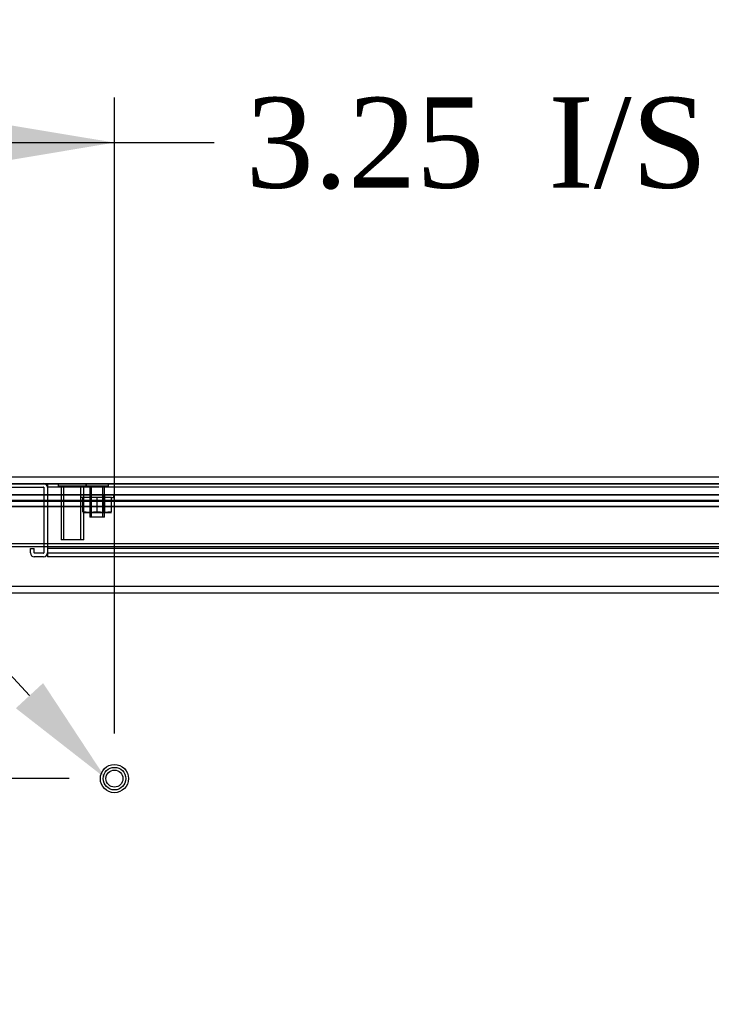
# Model space of a CAD drawing. Header units: inches. Extents: x 1 to 240, y -1 to 159.
# Tile 5 of 30: x 54.42 to 62.09, y 24.22 to 35.13. Entities that reach past the tile are written whole.
import ezdxf
from ezdxf import colors
from ezdxf.entities.mleader import LeaderData, LeaderLine
from ezdxf.enums import TextEntityAlignment as Align
from ezdxf.lldxf.tags import DXFTag
from ezdxf.math import Vec2, Vec3

# ---------------------------------------------------------------- set-up
doc = ezdxf.new("R2010")
doc.units = ezdxf.units.IN
doc.header["$MEASUREMENT"] = 0
for name, color, linetype in [('COM70220', 7, 'Continuous'), ('COM70702-12', 7, 'Continuous'), ('COM70703-7', 7, 'Continuous'), ('COM70705-11', 7, 'Continuous'), ('COM70714-1', 7, 'Continuous'), ('COM70714-3', 7, 'Continuous'), ('Default', 7, 'Continuous'), ('NTS18118', 7, 'Continuous'), ('STD26063', 7, 'Continuous'), ('STD26258', 7, 'Continuous')]:
    doc.layers.add(name, color=color, linetype=linetype)
doc.styles.add('SEACAD_Times_New_Roman', font='times.ttf')
tags = doc.linetypes.add('HIDDEN2', pattern=[0.1875, 0.125, -0.0625]).pattern_tags.tags
tags[6:7] = [DXFTag(74, 4), DXFTag(75, 0), DXFTag(340, '0'), DXFTag(46, 0.0), DXFTag(50, 0.0), DXFTag(44, 0.0), DXFTag(45, 0.0)]
tags[4:5] = [DXFTag(74, 4), DXFTag(75, 0), DXFTag(340, '0'), DXFTag(46, 0.0), DXFTag(50, 0.0), DXFTag(44, 0.0), DXFTag(45, 0.0)]
doc.dimstyles.new('HAMMOND_(STH_-_240x160)', dxfattribs={"dimtxt": 1, "dimasz": 1.25, "dimexe": 0.5, "dimexo": 0.5, "dimgap": 0.25, "dimtad": 0, "dimtih": 1, "dimtoh": 1, "dimzin": 0, "dimdsep": 46, "dimtxsty": 'SEACAD_Times_New_Roman', "dimblk1": '_SE_FILLED', "dimblk2": '_SE_FILLED', "dimsah": 1, "dimcen": 0.5, "dimadec": 0, "dimazin": 0, "dimtfac": 0.8, "dimtofl": 0, "dimtmove": 0, "dimatfit": 3, "dimfxl": 1, "dimtolj": 1, "dimtzin": 0, "dimarcsym": 0})

# ---------------------------------------------------------------- blocks, each defined once
blk = doc.blocks.new('SE4')
at = {"layer": 'COM70220', "color": 7, "linetype": 'HIDDEN2'}
for p, q in [((53.592, 29.987), (86.711, 29.987)), ((53.592, 29.986), (86.711, 29.986)), ((53.592, 29.984), (86.711, 29.984)), ((53.592, 29.738), (86.711, 29.738))]:
    blk.add_line(p, q, dxfattribs=at)
at = {"layer": 'COM70702-12', "color": 7, "linetype": 'HIDDEN2'}
for p, q in [((53.124, 29.801), (87.18, 29.801)), ((86.954, 29.859), (53.35, 29.859)), ((86.954, 29.787), (53.35, 29.787)), ((53.124, 29.731), (87.18, 29.731))]:
    blk.add_line(p, q, dxfattribs=at)
at = {"layer": 'COM70703-7', "color": 7, "linetype": 'HIDDEN2'}
for p, q in [((53.129, 29.804), (87.175, 29.804)), ((86.961, 29.863), (53.333, 29.863)), ((86.961, 29.791), (53.343, 29.791)), ((53.129, 29.735), (87.175, 29.735)), ((52.26, 28.778), (88.044, 28.778))]:
    blk.add_line(p, q, dxfattribs=at)
at = {"layer": 'COM70703-7', "color": 7, "linetype": 'Continuous'}
blk.add_line((52.26, 28.85), (88.044, 28.85), dxfattribs=at)
at = {"layer": 'COM70705-11', "color": 7, "linetype": 'Continuous'}
for p, q in [((53.045, 30.06), (87.259, 30.06)), ((87.295, 29.318), (53.009, 29.318)), ((87.295, 29.287), (53.009, 29.287))]:
    blk.add_line(p, q, dxfattribs=at)
at = {"layer": 'COM70705-11', "color": 7, "linetype": 'HIDDEN2'}
blk.add_line((53.045, 29.988), (87.259, 29.988), dxfattribs=at)
at = {"layer": 'COM70714-1', "color": 7, "linetype": 'HIDDEN2'}
for p, q in [((54.731, 29.988), (54.731, 29.945)), ((84.294, 29.948), (54.731, 29.948)), ((54.731, 29.945), (54.731, 29.218)), ((84.294, 29.269), (54.731, 29.269)), ((54.731, 29.218), (54.731, 29.175)), ((84.294, 29.215), (54.731, 29.215)), ((84.294, 29.175), (54.731, 29.175))]:
    blk.add_line(p, q, dxfattribs=at)
at = {"layer": 'COM70714-3', "color": 7, "linetype": 'HIDDEN2'}
for p, q in [((53.961, 29.948), (54.688, 29.948)), ((54.691, 29.945), (54.691, 29.218)), ((54.731, 29.945), (54.731, 29.218)), ((54.543, 29.218), (54.543, 29.269)), ((54.543, 29.269), (54.583, 29.269)), ((54.583, 29.218), (54.583, 29.269)), ((54.688, 29.215), (54.586, 29.215)), ((54.688, 29.175), (54.586, 29.175))]:
    blk.add_line(p, q, dxfattribs=at)
for centre, radius, start, end in [((54.688, 29.945), 0.043, 0, 90), ((54.688, 29.945), 0.003, 0, 90), ((54.586, 29.218), 0.043, 180, 270), ((54.586, 29.218), 0.003, 180, 270), ((54.688, 29.218), 0.003, 270, 0), ((54.688, 29.218), 0.043, 270, 0)]:
    blk.add_arc(centre, radius, start, end, dxfattribs=at)
at = {"layer": 'NTS18118', "color": 7, "linetype": 'HIDDEN2'}
for p, q in [((55.099, 29.863), (55.467, 29.863)), ((55.099, 29.863), (55.099, 29.832)), ((55.123, 29.832), (55.099, 29.832)), ((55.123, 29.673), (55.123, 29.832)), ((55.283, 29.832), (55.123, 29.832)), ((55.201, 29.863), (55.201, 29.667)), ((55.218, 29.863), (55.218, 29.667)), ((55.283, 29.673), (55.283, 29.832)), ((55.442, 29.832), (55.283, 29.832)), ((55.348, 29.667), (55.348, 29.863)), ((55.365, 29.863), (55.365, 29.667)), ((55.442, 29.673), (55.442, 29.832)), ((55.442, 29.832), (55.467, 29.832)), ((55.467, 29.832), (55.467, 29.863)), ((55.203, 29.667), (55.123, 29.673)), ((55.283, 29.673), (55.203, 29.667)), ((55.362, 29.667), (55.283, 29.673)), ((55.442, 29.673), (55.362, 29.667)), ((55.123, 29.667), (55.203, 29.667)), ((55.203, 29.667), (55.362, 29.667)), ((55.362, 29.667), (55.442, 29.667))]:
    blk.add_line(p, q, dxfattribs=at)
at = {"layer": 'STD26063', "color": 7, "linetype": 'HIDDEN2'}
for p, q in [((55.158, 29.988), (55.158, 29.957)), ((55.408, 29.957), (55.165, 29.957)), ((55.201, 29.957), (55.201, 29.613)), ((55.22, 29.613), (55.22, 29.957)), ((55.345, 29.613), (55.345, 29.957)), ((55.365, 29.613), (55.365, 29.957)), ((55.408, 29.957), (55.408, 29.988)), ((55.365, 29.613), (55.201, 29.613))]:
    blk.add_line(p, q, dxfattribs=at)
at = {"layer": 'STD26258', "color": 7, "linetype": 'HIDDEN2'}
for p, q in [((54.852, 29.988), (54.852, 29.957)), ((55.165, 29.957), (54.852, 29.957)), ((54.884, 29.957), (54.884, 29.363)), ((54.914, 29.363), (54.914, 29.957)), ((55.103, 29.363), (55.103, 29.957)), ((55.134, 29.363), (55.134, 29.957)), ((55.165, 29.957), (55.165, 29.988)), ((55.134, 29.363), (54.884, 29.363))]:
    blk.add_line(p, q, dxfattribs=at)
for radius in [0.156, 0.125, 0.0944]:
    blk.add_circle((55.474, 26.718), radius, dxfattribs=at)
blk = doc.blocks.new('DMBLK780')
at = {"layer": 'Default', "linetype": 'Continuous', "transparency": 16777216}
for points in [[(54.187, 38.922), (52.937, 38.714), (54.187, 38.506)], [(86.117, 38.922), (86.117, 38.506), (87.367, 38.714)]]:
    blk.add_hatch(color=7, dxfattribs=at).paths.add_polyline_path(points)
at = {"layer": 'Default', "color": 7, "linetype": 'Continuous', "transparency": 16777216}
for p, q in [((52.937, 30.452), (52.937, 39.214)), ((87.367, 30.452), (87.367, 39.214)), ((67.704, 38.714), (52.937, 38.714)), ((87.367, 38.714), (72.599, 38.714))]:
    blk.add_line(p, q, dxfattribs=at)
at = {"layer": 'Default', "color": 7, "linetype": 'Continuous', "transparency": 16777216, "style": 'SEACAD_Times_New_Roman'}
for s, p in [('34.43', (68.445, 39.214)), ('DOOR', (68.054, 37.714))]:
    blk.add_text(s, height=1, dxfattribs=at).set_placement(p, align=Align.TOP_LEFT)
blk = doc.blocks.new('_SE_FILLED')
at = {"color": 0}
blk.add_line((0, 0), (-1, 0), dxfattribs=at)
blk.add_solid([(0, 0), (-1, -0.1665), (-1, 0.1665), (0, 0)], dxfattribs=at)
blk = doc.blocks.new('DMBLK787')
at = {"layer": 'Default', "linetype": 'Continuous', "transparency": 16777216}
for points in [[(46.963, 30.028), (47.171, 28.778), (47.38, 30.028)], [(46.963, 25.468), (47.38, 25.468), (47.171, 26.718)]]:
    blk.add_hatch(color=7, dxfattribs=at).paths.add_polyline_path(points)
at = {"layer": 'Default', "color": 7, "linetype": 'Continuous', "transparency": 16777216}
for p, q in [((47.171, 31.278), (47.171, 28.778)), ((51.76, 28.778), (46.671, 28.778)), ((54.974, 26.718), (46.671, 26.718)), ((47.171, 26.718), (47.171, 24.218))]:
    blk.add_line(p, q, dxfattribs=at)
at = {"layer": 'Default', "color": 7, "linetype": 'Continuous', "transparency": 16777216, "style": 'SEACAD_Times_New_Roman'}
for s, p in [('2.06', (44.629, 28.248)), ('I/S', (47.984, 28.248))]:
    blk.add_text(s, height=1, dxfattribs=at).set_placement(p, align=Align.TOP_LEFT)
blk = doc.blocks.new('DMBLK788')
at = {"layer": 'Default', "linetype": 'Continuous', "transparency": 16777216}
for points in [[(53.474, 33.972), (52.224, 33.764), (53.474, 33.555)], [(54.224, 33.972), (54.224, 33.555), (55.474, 33.764)]]:
    blk.add_hatch(color=7, dxfattribs=at).paths.add_polyline_path(points)
at = {"layer": 'Default', "color": 7, "linetype": 'Continuous', "transparency": 16777216}
for p, q in [((52.224, 29.242), (52.224, 34.264)), ((55.474, 27.218), (55.474, 34.264)), ((52.224, 33.764), (56.078, 33.764)), ((56.078, 33.764), (56.578, 33.764))]:
    blk.add_line(p, q, dxfattribs=at)
at = {"layer": 'Default', "color": 7, "linetype": 'Continuous', "transparency": 16777216, "style": 'SEACAD_Times_New_Roman'}
for s, p in [('3.25', (56.928, 34.264)), ('I/S', (60.282, 34.264))]:
    blk.add_text(s, height=1, dxfattribs=at).set_placement(p, align=Align.TOP_LEFT)

msp = doc.modelspace()

# ---------------------------------------------------------------- block references
at = {"layer": 'Default'}
msp.add_blockref('SE4', (0, 0), dxfattribs=at)

# ---------------------------------------------------------------- dimensions: what is measured, and where the dimension line sits
at = {"layer": 'Default', "color": 7, "linetype": 'Continuous'}
dim = msp.add_linear_dim(base=(52.937, 38.714), p1=(87.367, 29.952), p2=(52.937, 29.952), text='\\A1;<>\\PDOOR', dimstyle='HAMMOND_(STH_-_240x160)', dxfattribs=at)
dim.commit()
dim.dimension.update_dxf_attribs({"geometry": 'DMBLK780', "text_midpoint": (70.152, 38.714), "dimtype": 160})
dim = msp.add_linear_dim(base=(55.474, 33.764), p1=(52.224, 28.742), p2=(55.474, 26.718), text='\\A1;<> I/S', dimstyle='HAMMOND_(STH_-_240x160)', override={"dimtmove": 1}, dxfattribs=at)
dim.commit()
dim.dimension.update_dxf_attribs({"geometry": 'DMBLK788', "text_midpoint": (56.578, 33.764), "dimtype": 160})
dim = msp.add_linear_dim(base=(47.171, 26.718), p1=(52.26, 28.778), p2=(55.474, 26.718), angle=90, text='\\A1;<> I/S', dimstyle='HAMMOND_(STH_-_240x160)', dxfattribs=at)
dim.commit()
dim.dimension.update_dxf_attribs({"geometry": 'DMBLK787', "text_midpoint": (47.171, 27.748), "dimtype": 160})

# ---------------------------------------------------------------- leaders
ml = msp.add_multileader_mtext('Standard', dxfattribs=at)
ml.set_content('{\\pxsm0.9;\\fTimes New Roman|b0||i0||c0|p34;\\W1.;GROUND STUD\\PBODY\\P}', color=7)
ml.set_leader_properties()
ml.build(insert=Vec2(0, 0))
ml.multileader.update_dxf_attribs({"dogleg_length": 0, "arrow_head_size": 1.25})
ctx = ml.context
ctx.base_point, ctx.char_height, ctx.arrow_head_size, ctx.landing_gap_size = Vec3(37.724, 33.656), 1, 1.25, 0.35
ctx.text_align_type = 1
notes = []
notes.append((ctx, [(0, (1, 1, 0), (48.605, 34.066), (-1, 0), 0, [(0, [(55.38, 26.718)], 0, [])])]))
ctx.mtext.insert, ctx.mtext.alignment = Vec3(43.034, 34.577), 2
for ctx, leaders in notes:
    for number, flags, end, landing, length, lines in leaders:
        leader = LeaderData()
        leader.index, (leader.has_last_leader_line, leader.has_dogleg_vector, leader.attachment_direction) = number, flags
        leader.last_leader_point, leader.dogleg_vector, leader.dogleg_length = Vec3(end), Vec3(landing), length
        for number, points, colour, breaks in lines:
            line = LeaderLine()
            line.index, line.vertices, line.color, line.breaks = number, Vec3.list(points), colors.encode_raw_color(colour), breaks
            leader.lines.append(line)
        ctx.leaders.append(leader)

doc.saveas('drawing.dxf')
